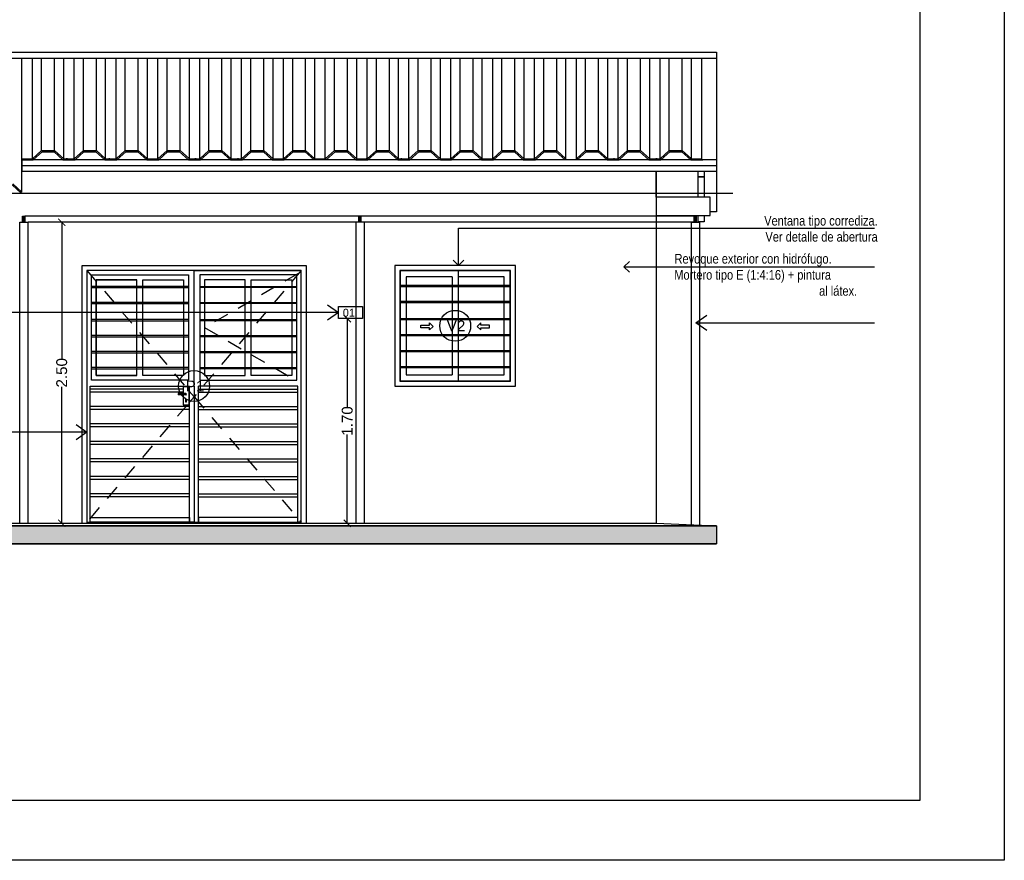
# Model space of a CAD drawing. Header units: millimetres. Extents: x 201 to 840, y 135 to 685.
# Tile 145 of 219: x 307 to 315, y 313 to 320. Entities that reach past the tile are written whole.
import ezdxf
from ezdxf.enums import TextEntityAlignment as Align

# ---------------------------------------------------------------- set-up
doc = ezdxf.new("R2010")
doc.units = ezdxf.units.MM
doc.linetypes.add('HIDDEN2', pattern=[0.1875, 0.125, -0.0625])
for name, color, linetype in [('01', 1, 'Continuous'), ('02', 2, 'Continuous'), ('03', 3, 'Continuous'), ('04', 4, 'Continuous'), ('06', 5, 'Continuous'), ('ABERTURAS', 2, 'Continuous'), ('chapa', 3, 'Continuous'), ('HACHT TIERRA', 252, 'Continuous'), ('L1', 2, 'Continuous'), ('LAMINA', 6, 'Continuous'), ('LLAMADAS', 1, 'Continuous'), ('piso', 1, 'Continuous')]:
    doc.layers.add(name, color=color, linetype=linetype)
doc.styles.add('ARIAL', font='arial.ttf', dxfattribs={"height": 0.06})
doc.styles.get("Standard").update_dxf_attribs({"font": 'arial.ttf'})
doc.styles.add('STYLE1', font='ARIALUNI.TTF', dxfattribs={"height": 0.09})
doc.dimstyles.new('05', dxfattribs={"dimscale": 0, "dimtxt": 0.09, "dimasz": 0.05, "dimexe": 0, "dimexo": 0, "dimgap": 0, "dimtad": 0, "dimzin": 0, "dimdsep": 46, "dimtxsty": 'Standard', "dimblk": 'OPEN90', "dimcen": 0.25, "dimclrd": 1, "dimclre": 1, "dimclrt": 3, "dimadec": 0, "dimazin": 0, "dimtfac": 1, "dimtofl": 0, "dimtmove": 2, "dimatfit": 3, "dimldrblk": 'BOXFILLED', "dimfxl": 1, "dimtolj": 1, "dimtzin": 0, "dimarcsym": 0})
doc.dimstyles.new('D3', dxfattribs={"dimscale": 0, "dimtxt": 0.09, "dimasz": 0.06, "dimexe": 0, "dimexo": 0.15, "dimgap": 0, "dimtad": 0, "dimzin": 0, "dimdsep": 46, "dimtxsty": 'STYLE1', "dimblk": 'ARCHTICK', "dimcen": 1, "dimse1": 1, "dimse2": 1, "dimclrd": 1, "dimclre": 1, "dimclrt": 3, "dimadec": 0, "dimazin": 0, "dimtfac": 1, "dimtmove": 2, "dimatfit": 1, "dimldrblk": 'OPEN90', "dimfxl": 1, "dimtolj": 1, "dimtzin": 0, "dimarcsym": 0})

# ---------------------------------------------------------------- blocks, each defined once
blk = doc.blocks.new('_OPEN90')
at = {"color": 0, "linetype": 'ByBlock'}
for p, q in [((0, 0), (-1, 0)), ((-0.5, 0.5), (0, 0)), ((0, 0), (-0.5, -0.5))]:
    blk.add_line(p, q, dxfattribs=at)
blk = doc.blocks.new('_ARCHTICK')
at = {"color": 0, "linetype": 'ByBlock', "const_width": 0.15}
blk.add_lwpolyline([(-0.5, -0.5), (0.5, 0.5)], dxfattribs=at)
blk = doc.blocks.new('*D206')
at = {"layer": 'chapa', "color": 1, "lineweight": -2}
for p, q in [((307.202, 318.511), (307.202, 317.3786)), ((307.202, 316.011), (307.202, 317.1434))]:
    blk.add_line(p, q, dxfattribs=at)
at = {"layer": 'DEFPOINTS', "color": 0}
for p in [(306.9244, 318.511), (306.9244, 316.011), (307.202, 316.011)]:
    blk.add_point(p, dxfattribs=at)
at = {"layer": 'chapa', "color": 1, "lineweight": -2, "xscale": 0.06, "yscale": 0.06, "zscale": 0.06}
for p, rotation in [((307.202, 318.511), 90), ((307.202, 316.011), 270)]:
    blk.add_blockref('_ARCHTICK', p, dxfattribs=dict(at, rotation=rotation))
at = {"layer": 'chapa', "color": 3, "insert": (307.202, 317.261), "char_height": 0.09, "attachment_point": 5, "rotation": 90, "style": 'STYLE1'}
blk.add_mtext('\\A1;2.50', dxfattribs=at)
blk = doc.blocks.new('*D324')
at = {"color": 1, "lineweight": -2}
for p, q in [((309.5727, 317.711), (309.5727, 316.9736)), ((309.5727, 316.011), (309.5727, 316.7484))]:
    blk.add_line(p, q, dxfattribs=at)
at = {"layer": 'DEFPOINTS', "color": 0}
for p in [(309.4999, 317.711), (309.4999, 316.011), (309.5727, 316.011)]:
    blk.add_point(p, dxfattribs=at)
at = {"color": 1, "lineweight": -2, "xscale": 0.06, "yscale": 0.06, "zscale": 0.06}
for p, rotation in [((309.5727, 317.711), 90), ((309.5727, 316.011), 270)]:
    blk.add_blockref('_ARCHTICK', p, dxfattribs=dict(at, rotation=rotation))
at = {"color": 3, "insert": (309.5727, 316.861), "char_height": 0.09, "attachment_point": 5, "rotation": 90, "style": 'STYLE1'}
blk.add_mtext('\\A1;1.70', dxfattribs=at)
blk = doc.blocks.new('df')
at = {"layer": '01', "ltscale": 0.01}
for p, q in [((278.7918, 317.0879), (278.7277, 317.0879)), ((278.7277, 317.0879), (278.7277, 317.0767)), ((278.7918, 317.0767), (278.7277, 317.0767))]:
    blk.add_line(p, q, dxfattribs=at)
at = {"layer": '01'}
for points in [[(278.8606, 317.151), (278.8606, 318.111), (277.9706, 318.111)], [(278.8606, 317.151), (278.8606, 318.111), (279.7506, 318.111)], [(278.3856, 318.0335), (278.0481, 318.0335), (278.0481, 317.2385), (278.3856, 317.2385)], [(278.3856, 317.2385), (278.0481, 317.2385), (278.0481, 318.0335), (278.3856, 318.0335)], [(278.4356, 318.0335), (278.7731, 318.0335), (278.7731, 317.2385), (278.4356, 317.2385)], [(278.4356, 317.2385), (278.4356, 318.0335)], [(279.3356, 317.2385), (279.3356, 318.0335)], [(279.3356, 318.0335), (279.6731, 318.0335), (279.6731, 317.2385), (279.3356, 317.2385)], [(278.8131, 317.9782), (278.0081, 317.9782)], [(278.0081, 317.9682), (278.8131, 317.9682)], [(278.9081, 317.9782), (279.7131, 317.9782)], [(279.7131, 317.9682), (278.9081, 317.9682)], [(278.8131, 317.8453), (278.0081, 317.8453)], [(278.0081, 317.8353), (278.8131, 317.8353)], [(278.9081, 317.8453), (279.7131, 317.8453)], [(279.7131, 317.8353), (278.9081, 317.8353)], [(278.8131, 317.7025), (278.0081, 317.7025)], [(278.0081, 317.6925), (278.8131, 317.6925)], [(278.9081, 317.7025), (279.7131, 317.7025)], [(279.7131, 317.6925), (278.9081, 317.6925)], [(278.8131, 317.5696), (278.0081, 317.5696)], [(278.0081, 317.5596), (278.8131, 317.5596)], [(278.9081, 317.5696), (279.7131, 317.5696)], [(279.7131, 317.5596), (278.9081, 317.5596)], [(278.8131, 317.4367), (278.0081, 317.4367)], [(278.0081, 317.4267), (278.8131, 317.4267)], [(278.9081, 317.4367), (279.7131, 317.4367)], [(279.7131, 317.4267), (278.9081, 317.4267)], [(278.8131, 317.3039), (278.0081, 317.3039)], [(278.0081, 317.2939), (278.8131, 317.2939)], [(278.9081, 317.3039), (279.7131, 317.3039)], [(279.7131, 317.2939), (278.9081, 317.2939)], [(277.9706, 316.021), (277.9981, 316.021), (277.9981, 317.151)], [(277.9981, 317.151), (278.8231, 317.151)], [(278.8606, 317.151), (278.8606, 317.151), (278.8606, 316.021), (278.8231, 316.021), (278.8231, 317.151)], [(278.8606, 317.151), (278.8606, 317.151), (278.8606, 316.021), (278.8981, 316.021), (278.8981, 317.151)], [(279.7231, 317.151), (278.8981, 317.151)], [(279.7506, 316.021), (279.7231, 316.021), (279.7231, 317.151)]]:
    blk.add_lwpolyline(points, dxfattribs=at)
at = {"layer": '01', "linetype": 'HIDDEN2'}
for points in [[(277.9706, 318.111), (278.7896, 317.1448)], [(279.7506, 318.111), (278.8606, 317.061), (279.7506, 316.021)], [(279.7231, 318.0835), (278.9481, 317.636), (279.7231, 317.1885)], [(278.8196, 317.1094), (278.8606, 317.061), (278.8196, 317.0131)], [(278.8047, 316.9957), (277.9706, 316.021)]]:
    blk.add_lwpolyline(points, dxfattribs=at)
at = {"layer": '01'}
for points in [[(278.0081, 318.0735), (278.8131, 318.0735), (278.8131, 317.1985), (278.0081, 317.1985)], [(278.3856, 318.0335), (278.0481, 318.0335), (278.0481, 317.2385), (278.3856, 317.2385)], [(278.9081, 317.1985), (279.7131, 317.1985), (279.7131, 318.0735), (278.9081, 318.0735)], [(279.2856, 318.0335), (278.9481, 318.0335), (278.9481, 317.2385), (279.2856, 317.2385)], [(278.8231, 316.021), (277.9981, 316.021), (277.9981, 316.0585), (278.8231, 316.0585)], [(278.8981, 316.021), (279.7231, 316.021), (279.7231, 316.0585), (278.8981, 316.0585)]]:
    blk.add_lwpolyline(points, close=True, dxfattribs=at)
at = {"layer": '01', "ltscale": 0.01}
for points in [[(278.77, 316.9957), (278.8196, 316.9957), (278.8196, 317.1448), (278.77, 317.1448)], [(278.7976, 317.0401), (278.79, 317.0401), (278.79, 317.0187), (278.7976, 317.0187)]]:
    blk.add_lwpolyline(points, close=True, dxfattribs=at)
for start, end in [(0, 90), (270, 0)]:
    blk.add_arc((278.7918, 317.0823), 0.00564, start, end, dxfattribs=at)
at = {"layer": 'ABERTURAS'}
for points in [[(277.9306, 316.011), (277.9306, 318.151), (279.7906, 318.151), (279.7906, 316.011)], [(279.7506, 316.011), (279.7506, 318.111), (277.9706, 318.111), (277.9706, 316.011)]]:
    blk.add_lwpolyline(points, dxfattribs=at)
at = {"layer": 'ABERTURAS', "color": 1}
for points in [[(278.77, 317.126), (277.9981, 317.126)], [(278.8206, 317.126), (278.8196, 317.126)], [(278.8196, 317.126), (278.8231, 317.126)], [(278.9006, 317.126), (279.7231, 317.126)], [(278.77, 317.101), (277.9981, 317.101)], [(278.8206, 317.101), (278.8196, 317.101)], [(278.8196, 317.101), (278.8231, 317.101)], [(278.9006, 317.101), (279.7231, 317.101)], [(278.8206, 316.981), (277.9981, 316.981)], [(278.8206, 316.956), (277.9981, 316.956)], [(278.9006, 316.981), (279.7231, 316.981)], [(278.9006, 316.956), (279.7231, 316.956)], [(278.8206, 316.836), (277.9981, 316.836)], [(278.8206, 316.811), (277.9981, 316.811)], [(278.9006, 316.836), (279.7231, 316.836)], [(278.9006, 316.811), (279.7231, 316.811)], [(278.8206, 316.691), (277.9981, 316.691)], [(278.8206, 316.666), (277.9981, 316.666)], [(278.9006, 316.691), (279.7231, 316.691)], [(278.9006, 316.666), (279.7231, 316.666)], [(278.8206, 316.546), (277.9981, 316.546)], [(278.8206, 316.521), (277.9981, 316.521)], [(278.9006, 316.546), (279.7231, 316.546)], [(278.9006, 316.521), (279.7231, 316.521)], [(278.8206, 316.401), (277.9981, 316.401)], [(278.9006, 316.401), (279.7231, 316.401)], [(278.8206, 316.376), (277.9981, 316.376)], [(278.9006, 316.376), (279.7231, 316.376)], [(278.8206, 316.256), (277.9981, 316.256)], [(278.8206, 316.231), (277.9981, 316.231)], [(278.9006, 316.256), (279.7231, 316.256)], [(278.9006, 316.231), (279.7231, 316.231)]]:
    blk.add_lwpolyline(points, dxfattribs=at)

msp = doc.modelspace()

# ---------------------------------------------------------------- hatches: boundary and pattern name
at = {"layer": 'HACHT TIERRA', "ltscale": 0.01}
h = msp.add_hatch(color=256, dxfattribs=at)
h.dxf.hatch_style = 1
h.paths.add_polyline_path([(312.6388, 315.841), (312.6388, 315.991), (303.1361, 315.991), (303.1361, 315.841)])

# ---------------------------------------------------------------- linework, layer by layer
msp.add_lwpolyline([(299.7806, 322.6888), (315.0282, 322.6888), (315.0282, 313.2122), (299.7806, 313.2122)], close=True)
at = {"layer": '01'}
for p, q in [((306.8717, 318.7612), (306.8717, 319.874)), ((306.9582, 319.0369), (306.9582, 319.874)), ((307.0348, 319.1071), (307.0348, 319.874)), ((307.1426, 319.1071), (307.1426, 319.874)), ((307.2191, 319.0369), (307.2191, 319.874)), ((307.3056, 319.0369), (307.3056, 319.874)), ((307.3822, 319.1071), (307.3822, 319.874)), ((307.49, 319.1071), (307.49, 319.874)), ((307.5666, 319.0369), (307.5666, 319.874)), ((307.6531, 319.0369), (307.6531, 319.874)), ((307.7297, 319.1071), (307.7297, 319.874)), ((307.8375, 319.1071), (307.8375, 319.874)), ((307.9141, 319.0369), (307.9141, 319.874)), ((308.0006, 319.0369), (308.0006, 319.874)), ((308.0772, 319.1071), (308.0772, 319.874)), ((308.1849, 319.1071), (308.1849, 319.874)), ((308.2615, 319.0369), (308.2615, 319.874)), ((308.348, 319.0369), (308.348, 319.874)), ((308.4246, 319.1071), (308.4246, 319.874)), ((308.5324, 319.1071), (308.5324, 319.874)), ((308.609, 319.0369), (308.609, 319.874)), ((308.6955, 319.0369), (308.6955, 319.874)), ((308.7721, 319.1071), (308.7721, 319.874)), ((308.8799, 319.1071), (308.8799, 319.874)), ((308.9564, 319.0369), (308.9564, 319.874)), ((309.0429, 319.0369), (309.0429, 319.874)), ((309.1195, 319.1071), (309.1195, 319.874)), ((309.2273, 319.1071), (309.2273, 319.874)), ((309.3039, 319.0369), (309.3039, 319.874)), ((309.3904, 319.0369), (309.3904, 319.874)), ((309.467, 319.1071), (309.467, 319.874)), ((309.5748, 319.1071), (309.5748, 319.874)), ((309.6514, 319.0369), (309.6514, 319.874)), ((309.7379, 319.0369), (309.7379, 319.874)), ((309.8145, 319.1071), (309.8145, 319.874)), ((309.9222, 319.1071), (309.9222, 319.874)), ((309.9988, 319.0369), (309.9988, 319.874)), ((310.0853, 319.0369), (310.0853, 319.874)), ((310.1619, 319.1071), (310.1619, 319.874)), ((310.2697, 319.1071), (310.2697, 319.874)), ((310.3463, 319.0369), (310.3463, 319.874)), ((310.4328, 319.0369), (310.4328, 319.874)), ((310.5094, 319.1071), (310.5094, 319.874)), ((310.6172, 319.1071), (310.6172, 319.874)), ((310.6937, 319.0369), (310.6937, 319.874)), ((310.7802, 319.0369), (310.7802, 319.874)), ((310.8568, 319.1071), (310.8568, 319.874)), ((310.9646, 319.1071), (310.9646, 319.874)), ((311.0412, 319.0369), (311.0412, 319.874)), ((311.1277, 319.0369), (311.1277, 319.874)), ((311.2043, 319.1071), (311.2043, 319.874)), ((311.3121, 319.1071), (311.3121, 319.874)), ((311.3887, 319.0369), (311.3887, 319.874)), ((311.4752, 319.0369), (311.4752, 319.874)), ((311.5518, 319.1071), (311.5518, 319.874)), ((311.6595, 319.1071), (311.6595, 319.874)), ((311.7361, 319.0369), (311.7361, 319.874)), ((311.8226, 319.0369), (311.8226, 319.874)), ((311.8992, 319.1071), (311.8992, 319.874)), ((312.007, 319.1071), (312.007, 319.874)), ((312.0836, 319.0369), (312.0836, 319.874)), ((312.1701, 319.0369), (312.1701, 319.874)), ((312.2467, 319.1071), (312.2467, 319.874)), ((312.3545, 319.1071), (312.3545, 319.874)), ((312.431, 319.0369), (312.431, 319.874)), ((312.5175, 319.0369), (312.5175, 319.874)), ((312.1388, 318.7185), (312.1388, 318.9337)), ((312.1388, 318.7145), (312.1388, 318.5155)), ((303.1361, 315.991), (312.6388, 315.991))]:
    msp.add_line(p, q, dxfattribs=at)
at = {"layer": '01', "ltscale": 0.01}
for p, q in [((312.5861, 318.7185), (312.1388, 318.7185)), ((312.5861, 318.5685), (312.5861, 318.7185)), ((312.1388, 318.5685), (312.5861, 318.5685))]:
    msp.add_line(p, q, dxfattribs=at)
at = {"layer": '01', "ltscale": 0.0036}
for p, q in [((306.8544, 316.011), (306.8544, 318.511)), ((306.8544, 318.511), (306.9244, 318.511)), ((312.4529, 318.561), (306.8944, 318.561)), ((312.4529, 318.511), (306.9244, 318.511)), ((306.9244, 316.011), (306.9244, 318.511)), ((309.6454, 316.011), (309.6454, 318.511)), ((309.7154, 316.011), (309.7154, 318.511)), ((312.4304, 315.9993), (312.4304, 318.511)), ((312.4304, 318.511), (312.5004, 318.511)), ((312.5003, 315.9966), (312.5003, 318.511))]:
    msp.add_line(p, q, dxfattribs=at)
at = {"layer": '01'}
for points in [[(303.1361, 319.9241), (312.6388, 319.9241), (312.6388, 319.0797)], [(303.1361, 319.874), (312.6388, 319.874), (312.6388, 319.0295)], [(307.1749, 319.0295), (307.1649, 319.0295)], [(307.2487, 319.0369), (307.2387, 319.0369)], [(307.3887, 319.0295), (307.3787, 319.0295)], [(307.4624, 319.0295), (307.4524, 319.0295)], [(307.6024, 319.0369), (307.5924, 319.0369)], [(307.8161, 319.0295), (307.8061, 319.0295)], [(307.8898, 319.0295), (307.8798, 319.0295)], [(308.1036, 319.0295), (308.0936, 319.0295)], [(308.3173, 319.0369), (308.3073, 319.0369)], [(308.4573, 319.0295), (308.4473, 319.0295)], [(308.531, 319.0295), (308.521, 319.0295)], [(308.671, 319.0369), (308.661, 319.0369)], [(308.7447, 319.0295), (308.7347, 319.0295)], [(308.8847, 319.0295), (308.8747, 319.0295)], [(309.0984, 319.0295), (309.0884, 319.0295)], [(309.5996, 319.0295), (309.5896, 319.0295)], [(309.7396, 319.0369), (309.7296, 319.0369)], [(309.8133, 319.0295), (309.8033, 319.0295)], [(309.9533, 319.0295), (309.9433, 319.0295)], [(310.0271, 319.0369), (310.0171, 319.0369)], [(310.1671, 319.0295), (310.1571, 319.0295)], [(310.2408, 319.0295), (310.2308, 319.0295)], [(310.3808, 319.0295), (310.3708, 319.0295)], [(311.7919, 319.0369), (311.7819, 319.0369)], [(311.9319, 319.0295), (311.9219, 319.0295)], [(312.0056, 319.0295), (311.9956, 319.0295)], [(312.1456, 319.0369), (312.1356, 319.0369)], [(312.2193, 319.0295), (312.2093, 319.0295)], [(312.3593, 319.0295), (312.3493, 319.0295)], [(312.573, 319.0295), (312.563, 319.0295)]]:
    msp.add_lwpolyline(points, dxfattribs=at)
at = {"layer": '01', "ltscale": 0.01}
for points in [[(312.6388, 319.5045), (312.6388, 318.5985), (312.5861, 318.5985)], [(312.4861, 318.7185), (312.4861, 318.8883), (312.5361, 318.8883), (312.5361, 318.7185)], [(312.5361, 318.5685), (312.5361, 318.516), (312.4861, 318.516), (312.4861, 318.5685)]]:
    msp.add_lwpolyline(points, dxfattribs=at)
at = {"layer": '01', "linetype": 'HIDDEN2', "ltscale": 0.5}
msp.add_lwpolyline([(309.6454, 317.811), (309.6999, 317.811), (309.6999, 317.711), (309.6454, 317.711)], dxfattribs=at)
at = {"layer": '02', "ltscale": 0.01}
for p, q in [((306.8717, 319.0295), (306.8717, 318.9337)), ((312.6388, 319.0295), (306.8717, 319.0295)), ((312.6388, 318.9795), (306.8717, 318.9795)), ((312.6388, 318.9337), (306.8717, 318.9337)), ((312.1388, 318.9337), (312.1388, 316.041))]:
    msp.add_line(p, q, dxfattribs=at)
msp.add_lwpolyline([(312.6388, 319.0295), (312.6388, 318.9337)], dxfattribs=at)
at = {"layer": '02'}
for points in [[(312.1388, 318.9337), (312.1388, 316.011)], [(309.4999, 317.711), (309.4999, 317.811), (309.6454, 317.811)], [(309.6454, 317.711), (309.4999, 317.711)]]:
    msp.add_lwpolyline(points, dxfattribs=at)
at = {"layer": '03', "ltscale": 0.01}
msp.add_line((303.1361, 318.7538), (312.7734, 318.7538), dxfattribs=at)
at = {"layer": '03'}
for points in [[(307.2337, 319.0295), (307.2237, 319.0295)], [(307.3075, 319.0295), (307.2975, 319.0295)], [(307.6612, 319.0295), (307.6512, 319.0295)], [(307.9486, 319.0295), (307.9386, 319.0295)], [(308.3024, 319.0295), (308.2924, 319.0295)], [(309.0105, 319.0295), (309.0005, 319.0295)], [(309.6517, 319.0295), (309.6417, 319.0295)], [(309.7054, 319.0295), (309.6954, 319.0295)], [(310.0054, 319.0295), (309.9954, 319.0295)], [(310.0334, 319.0295), (310.0234, 319.0295)], [(310.0591, 319.0295), (310.0491, 319.0295)], [(311.777, 319.0295), (311.767, 319.0295)], [(312.4851, 319.0295), (312.4751, 319.0295)], [(303.1361, 315.991), (303.6361, 316.011), (312.1388, 316.011), (312.6388, 315.991), (303.1361, 315.991)]]:
    msp.add_lwpolyline(points, dxfattribs=at)
at = {"layer": '03', "ltscale": 0.01}
for points in [[(306.8769, 318.561), (306.8944, 318.561), (306.8944, 318.511), (306.8769, 318.511)], [(306.8819, 318.556), (306.8894, 318.556), (306.8894, 318.516), (306.8819, 318.516)], [(309.6679, 318.561), (309.6854, 318.561), (309.6854, 318.511), (309.6679, 318.511)], [(309.6729, 318.556), (309.6804, 318.556), (309.6804, 318.516), (309.6729, 318.516)], [(312.4529, 318.561), (312.4703, 318.561), (312.4703, 318.511), (312.4529, 318.511)], [(312.4579, 318.556), (312.4653, 318.556), (312.4653, 318.516), (312.4579, 318.516)]]:
    msp.add_lwpolyline(points, close=True, dxfattribs=at)
at = {"layer": '04'}
msp.add_line((303.1361, 315.841), (312.6388, 315.841), dxfattribs=at)
at = {"layer": '04', "ltscale": 0.01}
msp.add_lwpolyline([(312.5361, 318.9337), (312.5361, 318.8883), (312.4861, 318.8883), (312.4861, 318.9337)], dxfattribs=at)
at = {"layer": '04'}
msp.add_lwpolyline([(303.1369, 315.991), (312.6388, 315.991), (312.6388, 315.841), (303.1361, 315.841)], close=True, dxfattribs=at)
at = {"layer": '06', "color": 2}
for p, q in [((306.9582, 319.0369), (307.0348, 319.1071)), ((306.9649, 319.0295), (307.0387, 319.0971)), ((307.0348, 319.1071), (307.1426, 319.1071)), ((307.0387, 319.0971), (307.1387, 319.0971)), ((307.2124, 319.0295), (307.1387, 319.0971)), ((307.2191, 319.0369), (307.1426, 319.1071)), ((307.3056, 319.0369), (307.3822, 319.1071)), ((307.3124, 319.0295), (307.3861, 319.0971)), ((307.3822, 319.1071), (307.49, 319.1071)), ((307.3861, 319.0971), (307.4861, 319.0971)), ((307.5599, 319.0295), (307.4861, 319.0971)), ((307.5666, 319.0369), (307.49, 319.1071)), ((307.6531, 319.0369), (307.7297, 319.1071)), ((307.6599, 319.0295), (307.7336, 319.0971)), ((307.7297, 319.1071), (307.8375, 319.1071)), ((307.7336, 319.0971), (307.8336, 319.0971)), ((307.9073, 319.0295), (307.8336, 319.0971)), ((307.9141, 319.0369), (307.8375, 319.1071)), ((308.0006, 319.0369), (308.0772, 319.1071)), ((308.0073, 319.0295), (308.081, 319.0971)), ((308.0772, 319.1071), (308.1849, 319.1071)), ((308.081, 319.0971), (308.181, 319.0971)), ((308.2548, 319.0295), (308.181, 319.0971)), ((308.2615, 319.0369), (308.1849, 319.1071)), ((308.348, 319.0369), (308.4246, 319.1071)), ((308.3548, 319.0295), (308.4285, 319.0971)), ((308.4246, 319.1071), (308.5324, 319.1071)), ((308.4285, 319.0971), (308.5285, 319.0971)), ((308.6022, 319.0295), (308.5285, 319.0971)), ((308.609, 319.0369), (308.5324, 319.1071)), ((308.6955, 319.0369), (308.7721, 319.1071)), ((308.7022, 319.0295), (308.776, 319.0971)), ((308.7721, 319.1071), (308.8799, 319.1071)), ((308.776, 319.0971), (308.876, 319.0971)), ((308.9497, 319.0295), (308.876, 319.0971)), ((308.9564, 319.0369), (308.8799, 319.1071)), ((309.0429, 319.0369), (309.1195, 319.1071)), ((309.0497, 319.0295), (309.1234, 319.0971)), ((309.1195, 319.1071), (309.2273, 319.1071)), ((309.1234, 319.0971), (309.2234, 319.0971)), ((309.2972, 319.0295), (309.2234, 319.0971)), ((309.3039, 319.0369), (309.2273, 319.1071)), ((309.3904, 319.0369), (309.467, 319.1071)), ((309.3972, 319.0295), (309.4709, 319.0971)), ((309.467, 319.1071), (309.5748, 319.1071)), ((309.4709, 319.0971), (309.5709, 319.0971)), ((309.6446, 319.0295), (309.5709, 319.0971)), ((309.6514, 319.0369), (309.5748, 319.1071)), ((309.7379, 319.0369), (309.8145, 319.1071)), ((309.7446, 319.0295), (309.8183, 319.0971)), ((309.8145, 319.1071), (309.9222, 319.1071)), ((309.8183, 319.0971), (309.9183, 319.0971)), ((309.9921, 319.0295), (309.9183, 319.0971)), ((309.9988, 319.0369), (309.9222, 319.1071)), ((310.0853, 319.0369), (310.1619, 319.1071)), ((310.0921, 319.0295), (310.1658, 319.0971)), ((310.1619, 319.1071), (310.2697, 319.1071)), ((310.1658, 319.0971), (310.2658, 319.0971)), ((310.3395, 319.0295), (310.2658, 319.0971)), ((310.3463, 319.0369), (310.2697, 319.1071)), ((310.4328, 319.0369), (310.5094, 319.1071)), ((310.4395, 319.0295), (310.5133, 319.0971)), ((310.5094, 319.1071), (310.6172, 319.1071)), ((310.5133, 319.0971), (310.6133, 319.0971)), ((310.687, 319.0295), (310.6133, 319.0971)), ((310.6937, 319.0369), (310.6172, 319.1071)), ((310.7802, 319.0369), (310.8568, 319.1071)), ((310.787, 319.0295), (310.8607, 319.0971)), ((310.8568, 319.1071), (310.9646, 319.1071)), ((310.8607, 319.0971), (310.9607, 319.0971)), ((311.0345, 319.0295), (310.9607, 319.0971)), ((311.0412, 319.0369), (310.9646, 319.1071)), ((311.1277, 319.0369), (311.2043, 319.1071)), ((311.1345, 319.0295), (311.2082, 319.0971)), ((311.2043, 319.1071), (311.3121, 319.1071)), ((311.2082, 319.0971), (311.3082, 319.0971)), ((311.3819, 319.0295), (311.3082, 319.0971)), ((311.3887, 319.0369), (311.3121, 319.1071)), ((311.4752, 319.0369), (311.5518, 319.1071)), ((311.4819, 319.0295), (311.5556, 319.0971)), ((311.5518, 319.1071), (311.6595, 319.1071)), ((311.5556, 319.0971), (311.6556, 319.0971)), ((311.7294, 319.0295), (311.6556, 319.0971)), ((311.7361, 319.0369), (311.6595, 319.1071)), ((311.8226, 319.0369), (311.8992, 319.1071)), ((311.8294, 319.0295), (311.9031, 319.0971)), ((311.8992, 319.1071), (312.007, 319.1071)), ((311.9031, 319.0971), (312.0031, 319.0971)), ((312.0768, 319.0295), (312.0031, 319.0971)), ((312.0836, 319.0369), (312.007, 319.1071)), ((312.1701, 319.0369), (312.2467, 319.1071)), ((312.1768, 319.0295), (312.2506, 319.0971)), ((312.2467, 319.1071), (312.3545, 319.1071)), ((312.2506, 319.0971), (312.3506, 319.0971)), ((312.4243, 319.0295), (312.3506, 319.0971)), ((312.431, 319.0369), (312.3545, 319.1071)), ((306.8717, 319.0369), (306.9582, 319.0369)), ((306.8717, 319.0295), (306.9649, 319.0295)), ((307.2124, 319.0295), (307.3124, 319.0295)), ((307.2191, 319.0369), (307.3056, 319.0369)), ((307.5599, 319.0295), (307.6599, 319.0295)), ((307.5666, 319.0369), (307.6531, 319.0369)), ((307.9073, 319.0295), (308.0073, 319.0295)), ((307.9141, 319.0369), (308.0006, 319.0369)), ((308.2548, 319.0295), (308.3548, 319.0295)), ((308.2615, 319.0369), (308.348, 319.0369)), ((308.6022, 319.0295), (308.7022, 319.0295)), ((308.609, 319.0369), (308.6955, 319.0369)), ((308.9497, 319.0295), (309.0497, 319.0295)), ((308.9564, 319.0369), (309.0429, 319.0369)), ((309.3039, 319.0369), (309.3904, 319.0369)), ((309.6446, 319.0295), (309.7446, 319.0295)), ((309.6514, 319.0369), (309.7379, 319.0369)), ((309.9921, 319.0295), (310.0921, 319.0295)), ((309.9988, 319.0369), (310.0853, 319.0369)), ((310.3463, 319.0369), (310.4328, 319.0369)), ((310.3463, 319.0295), (310.4395, 319.0295)), ((310.687, 319.0295), (310.787, 319.0295)), ((310.6937, 319.0369), (310.7802, 319.0369)), ((311.0345, 319.0295), (311.1345, 319.0295)), ((311.0412, 319.0369), (311.1277, 319.0369)), ((311.7294, 319.0295), (311.8294, 319.0295)), ((311.7361, 319.0369), (311.8226, 319.0369)), ((312.0768, 319.0295), (312.1768, 319.0295)), ((312.0836, 319.0369), (312.1701, 319.0369)), ((312.4243, 319.0295), (312.5243, 319.0295)), ((312.431, 319.0369), (312.5175, 319.0369)), ((306.8649, 318.7538), (306.7912, 318.8213)), ((306.8717, 318.7612), (306.7951, 318.8313))]:
    msp.add_line(p, q, dxfattribs=at)
at = {"layer": 'ABERTURAS', "color": 1, "ltscale": 0.01}
for p, q in [((310.4937, 318.1084), (310.4937, 317.9882)), ((310.4437, 318.0584), (310.4437, 317.9882)), ((310.4937, 317.9782), (310.4937, 317.8553)), ((310.4937, 317.8453), (310.4937, 317.7124)), ((310.4937, 317.7024), (310.4937, 317.5796)), ((310.4937, 317.5696), (310.4937, 317.4467)), ((310.4937, 317.4367), (310.4937, 317.3139)), ((310.4437, 317.3039), (310.4437, 317.2436)), ((310.4937, 317.3039), (310.4937, 317.1936))]:
    msp.add_line(p, q, dxfattribs=at)
at = {"layer": 'ABERTURAS', "color": 1}
for p, q in [((310.0087, 317.9882), (310.9287, 317.9882)), ((310.0087, 317.9782), (310.9287, 317.9782)), ((310.0087, 317.8553), (310.9287, 317.8553)), ((310.0087, 317.8453), (310.9287, 317.8453)), ((310.0087, 317.7124), (310.9287, 317.7124)), ((310.0087, 317.7024), (310.9287, 317.7024)), ((310.0087, 317.5796), (310.9287, 317.5796)), ((310.0087, 317.5696), (310.9287, 317.5696)), ((310.0087, 317.4467), (310.9287, 317.4467)), ((310.0087, 317.4367), (310.9287, 317.4367)), ((310.0087, 317.3139), (310.9287, 317.3139)), ((310.0087, 317.3039), (310.9287, 317.3039))]:
    msp.add_line(p, q, dxfattribs=at)
at = {"layer": 'ABERTURAS', "ltscale": 0.01}
for points in [[(309.9687, 317.151), (310.9687, 317.151), (310.9687, 318.151), (309.9687, 318.151)], [(310.0087, 317.191), (310.9287, 317.191), (310.9287, 318.111), (310.0087, 318.111)]]:
    msp.add_lwpolyline(points, close=True, dxfattribs=at)
at = {"layer": 'ABERTURAS', "color": 1, "ltscale": 0.01}
for points in [[(310.9261, 317.9882), (310.9261, 318.1084), (310.0114, 318.1084), (310.0114, 317.9882)], [(310.4437, 318.0584), (310.0614, 318.0584), (310.0614, 317.9882)], [(310.8761, 317.9882), (310.8761, 318.0584), (310.4937, 318.0584)], [(310.0114, 317.9782), (310.0114, 317.8553)], [(310.0614, 317.9782), (310.0614, 317.8553)], [(310.4437, 317.9782), (310.4437, 317.8553)], [(310.8761, 317.8553), (310.8761, 317.9782)], [(310.9261, 317.8553), (310.9261, 317.9782)], [(310.0114, 317.8453), (310.0114, 317.7124)], [(310.0614, 317.8453), (310.0614, 317.7124)], [(310.4437, 317.8453), (310.4437, 317.7124)], [(310.8761, 317.7124), (310.8761, 317.8453)], [(310.9261, 317.7124), (310.9261, 317.8453)], [(310.0114, 317.7024), (310.0114, 317.5796)], [(310.0614, 317.7024), (310.0614, 317.5796)], [(310.4437, 317.7024), (310.4437, 317.5796)], [(310.8761, 317.5796), (310.8761, 317.7024)], [(310.9261, 317.5796), (310.9261, 317.7024)], [(310.0114, 317.5696), (310.0114, 317.4467)], [(310.0614, 317.5696), (310.0614, 317.4467)], [(310.4437, 317.5696), (310.4437, 317.4467)], [(310.8761, 317.4467), (310.8761, 317.5696)], [(310.9261, 317.4467), (310.9261, 317.5696)], [(310.0114, 317.4367), (310.0114, 317.3139)], [(310.0614, 317.4367), (310.0614, 317.3139)], [(310.4437, 317.4367), (310.4437, 317.3139)], [(310.8761, 317.3139), (310.8761, 317.4367)], [(310.9261, 317.3139), (310.9261, 317.4367)], [(310.0114, 317.3039), (310.0114, 317.1936), (310.9261, 317.1936), (310.9261, 317.3039)], [(310.0614, 317.3039), (310.0614, 317.2436), (310.4437, 317.2436)], [(310.4937, 317.2436), (310.8761, 317.2436), (310.8761, 317.3039)], [(310.4937, 317.2436), (310.8761, 317.2436), (310.8761, 317.3039)]]:
    msp.add_lwpolyline(points, dxfattribs=at)
at = {"layer": 'ABERTURAS', "ltscale": 0.01}
for points in [[(310.1837, 317.6577), (310.2544, 317.6577), (310.2544, 317.6759), (310.2853, 317.6463), (310.2544, 317.6166), (310.2544, 317.6349), (310.1837, 317.6349), (310.1837, 317.6577)], [(310.7538, 317.6577), (310.683, 317.6577), (310.683, 317.6759), (310.6522, 317.6463), (310.683, 317.6166), (310.683, 317.6349), (310.7538, 317.6349), (310.7538, 317.6577)]]:
    msp.add_lwpolyline(points, dxfattribs=at)
at = {"layer": 'L1'}
for centre in [(310.4687, 317.651), (308.3011, 317.151)]:
    msp.add_circle(centre, 0.1286, dxfattribs=at)
at = {"layer": 'LAMINA'}
msp.add_lwpolyline([(300.2806, 313.7122), (314.3282, 313.7122), (314.3282, 322.1888), (300.2806, 322.1888)], close=True, dxfattribs=at)
at = {"layer": 'LLAMADAS'}
for points in [[(310.4969, 318.151), (310.4969, 318.4632), (313.95, 318.4632)], [(311.9598, 318.1407), (313.95, 318.1407)]]:
    msp.add_lwpolyline(points, dxfattribs=at)

# ---------------------------------------------------------------- block references
at = {"layer": 'LLAMADAS', "xscale": 0.09, "yscale": 0.09, "zscale": 0.09}
for p, rotation in [((310.4969, 318.151), 269.99975581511), ((311.8698, 318.1407), 179.9997558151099)]:
    msp.add_blockref('_OPEN90', p, dxfattribs=dict(at, rotation=rotation))
at = {"layer": 'piso'}
msp.add_blockref('df', (29.4405, 0), dxfattribs=at)

# ---------------------------------------------------------------- texts
at = {"layer": '02', "style": 'ARIAL'}
msp.add_text('01', height=0.06526, dxfattribs=at).set_placement((309.5357, 317.7274))
at = {"layer": 'L1', "color": 4, "style": 'ARIAL'}
for tag, p in [('V2', (310.4759, 317.651)), ('P1', (308.3083, 317.151))]:
    msp.add_attdef(tag, text='p1', height=0.09, dxfattribs=at).set_placement(p, align=Align.MIDDLE)
at = {"layer": 'LLAMADAS', "color": 2, "ltscale": 0.01, "char_height": 0.08, "style": 'ARIAL'}
for s, insert, width, attachment_point in [('{\\fTechnic|b0|i0|c2|p2;Ventana tipo corrediza.\\PVer detalle de abertura}', (313.977, 318.5637), 4.326649, 3), ('\\pi2.64;{\\fTechnic|b0|i0|c2|p2;Revoque exterior con hidrófugo. \\P\\pi2.6378;Mortero tipo E (1:4:16) + pintura\\P\\pi3.8405;al látex.}', (309.65, 318.2479), 4.48337, 1)]:
    msp.add_mtext(s, dxfattribs=dict(at, insert=insert, width=width, attachment_point=attachment_point))

# ---------------------------------------------------------------- dimensions: what is measured, and where the dimension line sits
dim = msp.add_linear_dim(base=(309.5727, 316.011), p1=(309.4999, 317.711), p2=(309.4999, 316.011), angle=90, dimstyle='D3', override={"dimscale": 1})
dim.commit()
dim.dimension.update_dxf_attribs({"geometry": '*D324', "text_midpoint": (309.5727, 316.861)})
at = {"layer": 'chapa', "color": 0}
dim = msp.add_linear_dim(base=(307.202, 316.011), p1=(306.9244, 318.511), p2=(306.9244, 316.011), angle=90, dimstyle='D3', override={"dimscale": 1}, dxfattribs=at)
dim.commit()
dim.dimension.update_dxf_attribs({"geometry": '*D206', "text_midpoint": (307.202, 317.261)})

# ---------------------------------------------------------------- leaders
at = {"layer": 'LLAMADAS'}
for points in [[(309.4999, 317.761), (301.628, 317.761)], [(312.4676, 317.6771), (313.9505, 317.6771)], [(307.4111, 316.7681), (301.6057, 316.7681)]]:
    msp.add_leader(points, dimstyle='05', override={"dimscale": 1, "dimasz": 0.09, "dimldrblk": 'OPEN90'}, dxfattribs=at)

doc.saveas('drawing.dxf')
